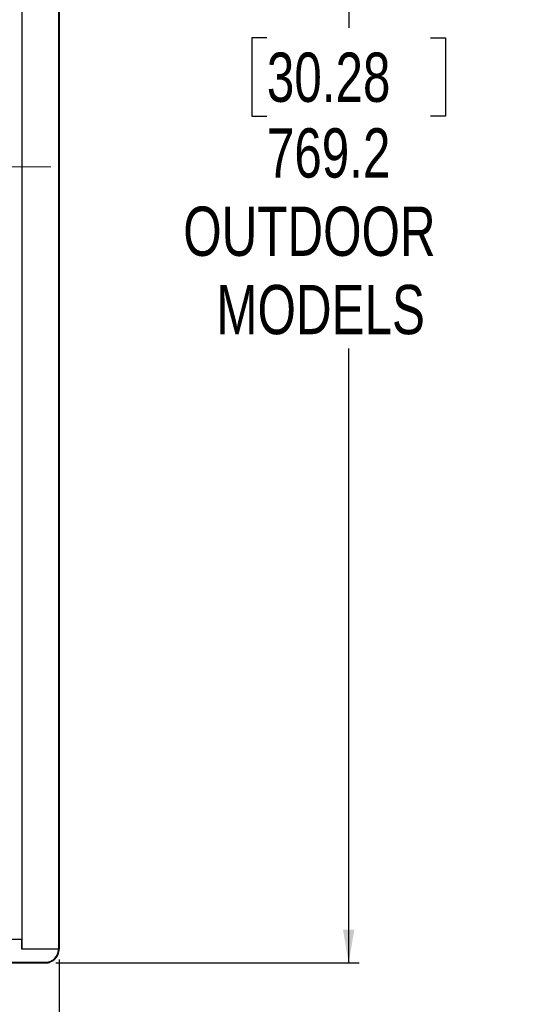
# Model space of a CAD drawing. Header units: millimetres. Extents: x 0 to 4205, y 0 to 2970.
# Tile 8 of 34: x 1156 to 1404, y 683 to 1158. Entities that reach past the tile are written whole.
import ezdxf

# ---------------------------------------------------------------- set-up
doc = ezdxf.new("R2010")
doc.units = ezdxf.units.MM
doc.header["$LTSCALE"] = 5
doc.linetypes.add('CENTERX2', pattern=[20.32, 12.7, -2.54, 2.54, -2.54])
doc.layers.add('SLD-0', color=7, linetype='Continuous')
doc.styles.add('SLDTEXTSTYLE0', font='TXT', dxfattribs={"width": 0.75})
doc.dimstyles.new('SLDDIMSTYLE0', dxfattribs={"dimtxt": 23.8125, "dimasz": 16, "dimexe": 0, "dimexo": 0.0625, "dimgap": 5.953125, "dimtad": 0, "dimtih": 1, "dimtoh": 1, "dimdec": 1, "dimrnd": 1e-09, "dimzin": 12, "dimdsep": 46, "dimtxsty": 'SLDTEXTSTYLE0', "dimsah": 1, "dimcen": 0.09, "dimadec": 0, "dimazin": 3, "dimtfac": 1, "dimtdec": 1, "dimtofl": 0, "dimtmove": 0, "dimatfit": 3, "dimfxl": 1, "dimfrac": 2, "dimtolj": 1, "dimtzin": 12, "dimarcsym": 0})

# ---------------------------------------------------------------- blocks, each defined once
blk = doc.blocks.new('_D')
at = {"layer": 'SLD-0', "color": 7, "transparency": 16777216}
for p, q in [((1173.24, 1471.83), (1319.95, 1471.83)), ((1314.95, 1471.83), (1314.95, 1154.49)), ((1275.37, 1149.66), (1268.13, 1149.66)), ((1268.13, 1149.66), (1268.13, 1111.83)), ((1354.53, 1149.66), (1361.77, 1149.66)), ((1361.77, 1149.66), (1361.77, 1111.83)), ((1268.13, 1111.83), (1275.37, 1111.83)), ((1361.77, 1111.83), (1354.53, 1111.83)), ((1314.95, 702.68), (1314.95, 999.58)), ((1173.24, 702.68), (1319.95, 702.68))]:
    blk.add_line(p, q, dxfattribs=at)
for points in [[(1314.95, 1471.83), (1312.2, 1455.83), (1317.7, 1455.83)], [(1314.95, 702.68), (1317.7, 718.68), (1312.2, 718.68)]]:
    blk.add_solid(points, dxfattribs=at)
at = {"layer": 'SLD-0', "color": 7, "transparency": 16777216, "char_height": 23.812, "attachment_point": 1, "style": 'SLDTEXTSTYLE0'}
for s, insert in [('30.28', (1275.37, 1142.52)), ('769.2', (1275.37, 1105.94)), ('OUTDOOR', (1234.93, 1068.11)), ('MODELS', (1250.96, 1030.27))]:
    blk.add_mtext(s, dxfattribs=dict(at, insert=insert))
blk = doc.blocks.new('_D_1')
at = {"layer": 'SLD-0', "color": 7, "transparency": 16777216}
for p, q in [((704.41, 704.33), (704.41, 550.6)), ((1174.85, 704.33), (1174.85, 550.6)), ((906.22, 667.85), (898.98, 667.85)), ((898.98, 667.85), (898.98, 630.02)), ((985.38, 667.85), (992.62, 667.85)), ((992.62, 667.85), (992.62, 630.02)), ((898.98, 630.02), (906.22, 630.02)), ((992.62, 630.02), (985.38, 630.02)), ((704.41, 555.6), (1174.85, 555.6))]:
    blk.add_line(p, q, dxfattribs=at)
for points in [[(704.41, 555.6), (720.41, 552.85), (720.41, 558.35)], [(1174.85, 555.6), (1158.85, 558.35), (1158.85, 552.85)]]:
    blk.add_solid(points, dxfattribs=at)
at = {"layer": 'SLD-0', "color": 7, "transparency": 16777216, "attachment_point": 1, "style": 'SLDTEXTSTYLE0'}
for s, insert, char_height in [('18.52', (906.22, 660.71), 23.812), ('470.4', (906.22, 624.14), 23.812), ('OUTDOOR MODELS', (797.41, 586.3), 23.8125)]:
    blk.add_mtext(s, dxfattribs=dict(at, insert=insert, char_height=char_height))

msp = doc.modelspace()

# ---------------------------------------------------------------- linework, layer by layer
at = {"color": 7, "linetype": 'Continuous', "lineweight": 25}
for p, q in [((1157.067359, 709.326204), (1157.067359, 1465.17942)), ((1174.553126, 1465.17942), (1174.553126, 709.326204)), ((1156.814635, 714.025203), (722.45279, 714.025203)), ((1156.814635, 709.326204), (1156.814635, 714.025203)), ((1174.583719, 709.326204), (1156.814635, 709.326204)), ((711.024151, 702.976204), (1168.243274, 702.976204))]:
    msp.add_line(p, q, dxfattribs=at)
msp.add_open_spline([(1168.243274, 702.976204), (1168.96053, 703.047169), (1170.395137, 703.18911), (1172.304905, 704.297307), (1173.737939, 705.925881), (1174.480911, 707.708622), (1174.554984, 708.874091), (1174.583719, 709.326204)], degree=3, knots=[0, 0, 0, 0, 0.2168375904, 0.433703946, 0.6497253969, 0.8641201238, 1, 1, 1, 1], dxfattribs=at)
at = {"layer": 'SLD-0', "color": 7}
for p, q in [((1174.853127, 1465.179404), (1174.853127, 709.326204)), ((711.024152, 702.676204), (1168.243273, 702.676204))]:
    msp.add_line(p, q, dxfattribs=at)
at = {"layer": 'SLD-0', "color": 7, "linetype": 'CENTERX2', "lineweight": 18}
msp.add_line((701.024152, 1087.252804), (1178.243273, 1087.252804), dxfattribs=at)
at = {"layer": 'SLD-0', "color": 7}
msp.add_open_spline([(1168.243273, 702.676204), (1168.679927, 702.676204), (1169.109801, 702.718922), (1169.743794, 702.844489), (1169.953295, 702.896642), (1170.369212, 703.02223), (1170.575927, 703.095948), (1171.17753, 703.344466), (1171.558097, 703.547247), (1172.279847, 704.027521), (1172.621703, 704.307154), (1173.2353, 704.918905), (1173.510842, 705.252867), (1173.87627, 705.797349), (1173.989987, 705.986375), (1174.196181, 706.370805), (1174.289348, 706.567155), (1174.539388, 707.168065), (1174.66759, 707.586527), (1174.840346, 708.449019), (1174.883713, 708.885536), (1174.883713, 709.326204)], degree=3, knots=[0, 0, 0, 0, 0.125, 0.125, 0.1875, 0.1875, 0.25, 0.25, 0.375, 0.375, 0.5, 0.5, 0.625, 0.625, 0.6875, 0.6875, 0.75, 0.75, 0.875, 0.875, 1, 1, 1, 1], dxfattribs=at)

# ---------------------------------------------------------------- dimensions: what is measured, and where the dimension line sits
dim = msp.add_linear_dim(base=(1314.948633, 702.676204), p1=(1168.243273, 1471.829404), p2=(1168.243273, 702.676204), angle=90, text='<>\\POUTDOOR\\PMODELS', dimstyle='SLDDIMSTYLE0', dxfattribs=at)
dim.commit()
dim.dimension.update_dxf_attribs({"geometry": '_D', "text_midpoint": (1314.948633, 1077.033944), "dimtype": 160})
dim = msp.add_linear_dim(base=(1174.853127, 614.142763), p1=(704.414298, 709.326204), p2=(1174.853127, 709.326204), text='<>\\POUTDOOR MODELS', dimstyle='SLDDIMSTYLE0', dxfattribs=at)
dim.commit()
dim.dimension.update_dxf_attribs({"geometry": '_D_1', "text_midpoint": (945.798279, 614.142763), "dimtype": 160})

doc.saveas('drawing.dxf')
